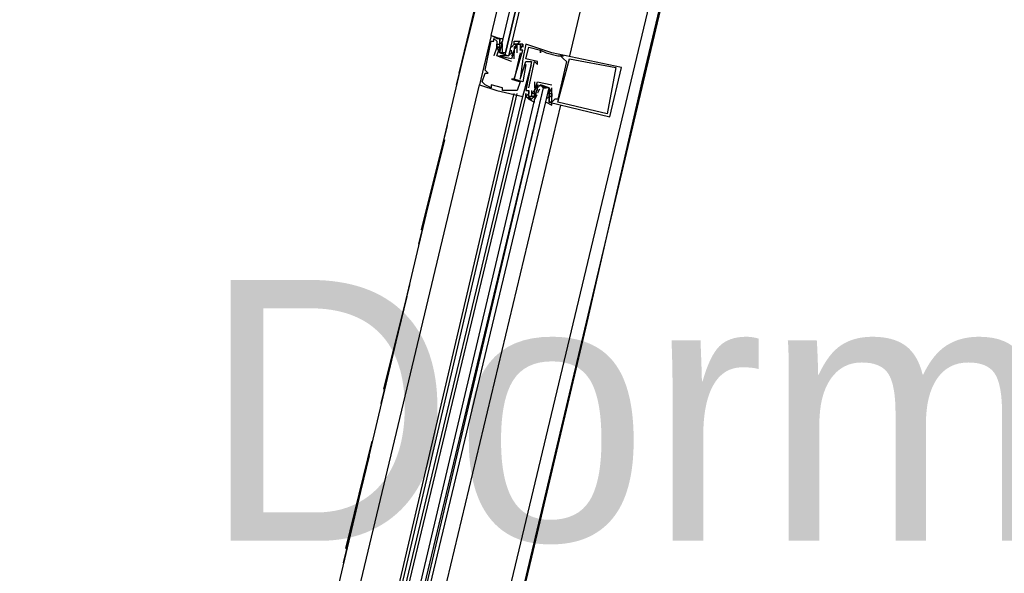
# Model space of a CAD drawing. Header units: feet. Extents: x -79 to 198, y -22 to 181.
# Tile 108 of 256: x 119.77 to 124.29, y 50.41 to 52.96. Entities that reach past the tile are written whole.
import ezdxf
from ezdxf.enums import TextEntityAlignment as Align

# ---------------------------------------------------------------- set-up
doc = ezdxf.new("R2010")
doc.units = ezdxf.units.FT
doc.layers.add('A-LINEA', color=7, linetype='CONTINUOUS')
doc.layers.add('A-NOMBRE-ESPACIO', color=2, linetype='CONTINUOUS')

msp = doc.modelspace()

# ---------------------------------------------------------------- linework, layer by layer
at = {"layer": 'A-LINEA'}
for p, q in [((122.68, 56.4844), (120.9333, 49.0978)), ((123.44, 56.2978), (121.68, 48.9244)), ((121.7867, 52.7111), (121.9067, 53.2044)), ((121.8933, 53.1378), (121.7733, 52.6578)), ((121.9333, 52.8844), (121.9333, 52.8844)), ((121.9333, 52.8578), (121.9333, 52.8578)), ((121.9467, 52.8711), (121.9467, 52.8711)), ((121.9467, 52.8578), (121.9467, 52.8578)), ((121.96, 52.8578), (121.96, 52.8578)), ((121.9733, 52.8711), (121.9733, 52.8711)), ((121.9733, 52.8578), (121.9733, 52.8578)), ((121.9867, 52.8578), (121.9733, 52.8444)), ((121.96, 52.8444), (121.96, 52.8444)), ((121.96, 52.8311), (121.96, 52.8311)), ((121.96, 52.8311), (121.96, 52.8311)), ((121.9733, 52.8444), (121.9733, 52.8444)), ((121.9733, 52.8311), (121.9733, 52.8311)), ((121.9733, 52.8178), (121.9733, 52.8178)), ((121.9858, 52.8155), (121.9852, 52.8359)), ((121.9865, 52.8346), (121.9855, 52.8465)), ((121.9865, 52.808), (121.9855, 52.8198)), ((121.9859, 52.8293), (121.9856, 52.8476)), ((121.9867, 52.8444), (121.9867, 52.8444)), ((122.0267, 52.8311), (122.04, 52.8444)), ((122.0267, 52.8311), (122.0267, 52.8311)), ((122.038, 52.815), (122.0284, 52.797)), ((122.04, 52.8444), (122.04, 52.8444)), ((122.04, 52.8311), (122.04, 52.8311)), ((122.04, 52.8178), (122.04, 52.8178)), ((122.04, 52.8178), (122.04, 52.8178)), ((122.0503, 52.8404), (122.0419, 52.8241)), ((122.0485, 52.8334), (122.0423, 52.8232)), ((122.0533, 52.8444), (122.0533, 52.8444)), ((122.0667, 52.8444), (122.0667, 52.8444)), ((122.0667, 52.8311), (122.0667, 52.8311)), ((122.0667, 52.8178), (122.0667, 52.8178)), ((122.0667, 52.8178), (122.0667, 52.8178)), ((122.08, 52.8444), (122.08, 52.8444)), ((122.08, 52.8444), (122.08, 52.8444)), ((122.08, 52.8311), (122.08, 52.8311)), ((122.08, 52.8178), (122.08, 52.8178)), ((122.0933, 52.8444), (122.0933, 52.8444)), ((122.1067, 52.8311), (122.1067, 52.8311)), ((122.16, 52.8178), (122.16, 52.8178)), ((122.16, 52.8178), (122.16, 52.8178)), ((121.9467, 52.7911), (121.9467, 52.7911)), ((121.96, 52.7911), (121.96, 52.7911)), ((121.96, 52.7911), (121.96, 52.7911)), ((122.0133, 52.7911), (121.9733, 52.7911)), ((121.9867, 52.8044), (122, 52.7911)), ((122.0267, 52.8044), (122.0267, 52.8044)), ((122.0267, 52.7778), (122.0267, 52.7778)), ((122.0267, 52.7778), (122.0267, 52.7778)), ((122.0267, 52.7644), (122.0267, 52.7644)), ((122.0352, 52.8067), (122.0289, 52.7965)), ((122.04, 52.7778), (122.04, 52.8044)), ((122.04, 52.8044), (122.04, 52.8044)), ((122.04, 52.7778), (122.04, 52.7778)), ((122.0533, 52.8044), (122.0533, 52.8044)), ((122.0667, 52.8044), (122.0667, 52.8044)), ((122.08, 52.7778), (122.08, 52.7778)), ((122.0933, 52.7778), (122.0933, 52.7778)), ((122.0933, 52.7644), (122.0933, 52.7644)), ((122.12, 52.7644), (122.12, 52.7644)), ((122.1333, 52.7644), (122.1333, 52.7644)), ((122.1467, 52.7644), (122.1467, 52.7644)), ((122.16, 52.8044), (122.16, 52.8044)), ((122.1867, 52.8044), (122.1867, 52.8044)), ((122.2133, 52.8044), (122.2133, 52.8044)), ((122.24, 52.7911), (122.24, 52.7911)), ((122.2533, 52.7911), (122.2533, 52.7911)), ((122.2667, 52.7911), (122.2667, 52.7911)), ((122.2667, 52.7778), (122.2667, 52.7778)), ((122.28, 52.7644), (122.28, 52.7644)), ((122.2933, 52.7778), (122.2933, 52.7778)), ((121.9067, 52.7244), (121.9067, 52.7244)), ((122.0933, 52.7511), (122.0933, 52.7511)), ((122.1067, 52.7511), (122.1067, 52.7511)), ((122.12, 52.7511), (122.12, 52.7511)), ((122.1467, 52.7511), (122.1467, 52.7511)), ((122.5067, 52.7378), (122.5067, 52.7378)), ((122.5333, 52.7378), (122.5333, 52.7378)), ((121.9067, 52.7111), (121.9067, 52.7111)), ((121.92, 52.7111), (121.92, 52.7111)), ((122.0267, 52.6844), (122.0267, 52.6844)), ((122.04, 52.6844), (122.04, 52.6844)), ((122.04, 52.6844), (122.04, 52.6844)), ((122.0667, 52.6844), (122.0667, 52.6844)), ((121.12, 49.4711), (121.88, 52.6578)), ((121.88, 52.6578), (121.88, 52.6578)), ((121.8933, 52.6711), (121.8933, 52.6711)), ((121.9067, 52.6578), (121.9067, 52.6578)), ((121.9333, 52.6578), (121.9333, 52.6578)), ((121.9333, 52.6444), (121.9333, 52.6444)), ((121.96, 52.6311), (121.96, 52.6311)), ((121.9867, 52.6444), (121.9867, 52.6444)), ((121.9867, 52.6311), (121.9867, 52.6311)), ((122.0133, 52.6311), (122.0133, 52.6311)), ((122.0533, 52.6311), (122.0533, 52.6311)), ((122.0667, 52.6711), (122.0667, 52.6711)), ((122.08, 52.6711), (122.08, 52.6711)), ((122.0933, 52.6311), (122.0933, 52.6311)), ((122.1067, 52.6444), (122.1067, 52.6444)), ((122.1067, 52.6311), (122.1067, 52.6311)), ((122.1067, 52.6311), (122.1067, 52.6311)), ((122.12, 52.6311), (122.12, 52.6311)), ((122.1333, 52.6711), (122.1333, 52.6444)), ((122.1333, 52.6711), (122.1333, 52.6711)), ((122.1333, 52.6444), (122.1333, 52.6444)), ((122.1333, 52.6311), (122.1333, 52.6311)), ((122.1333, 52.6311), (122.1333, 52.6311)), ((122.1467, 52.6711), (122.1467, 52.6711)), ((122.1467, 52.6711), (122.1467, 52.6711)), ((122.1467, 52.6444), (122.1467, 52.6444)), ((122.1486, 52.6206), (122.1583, 52.6385)), ((122.1515, 52.6289), (122.1577, 52.639)), ((122.1733, 52.6444), (122.1867, 52.6444)), ((122.2, 52.6178), (122.2133, 52.6444)), ((122.2, 52.6311), (122.2, 52.6311)), ((122.2133, 52.6578), (122.2133, 52.6578)), ((122.2133, 52.6578), (122.2133, 52.6578)), ((122.2133, 52.6444), (122.2133, 52.6444)), ((121.2933, 49.4311), (122.04, 52.6178)), ((121.3067, 49.4311), (122.0533, 52.6178)), ((121.32, 49.4311), (122.08, 52.6044)), ((121.3333, 49.4311), (122.0933, 52.6044)), ((122.08, 52.6044), (122.08, 52.6044)), ((122.0933, 52.6178), (122.0933, 52.6178)), ((122.0933, 52.6044), (122.0933, 52.6044)), ((122.0933, 52.6044), (122.0933, 52.6044)), ((122.0933, 52.6044), (122.0933, 52.6044)), ((122.0933, 52.6044), (122.0933, 52.6044)), ((122.0933, 52.6044), (122.0933, 52.6044)), ((122.1067, 52.6178), (122.1067, 52.6178)), ((122.1067, 52.6044), (122.1067, 52.6044)), ((122.12, 52.6178), (122.12, 52.6178)), ((122.12, 52.6044), (122.12, 52.6044)), ((122.12, 52.5911), (122.12, 52.5911)), ((122.1333, 52.6178), (122.1333, 52.6178)), ((122.1333, 52.6044), (122.1333, 52.6178)), ((122.1333, 52.6044), (122.1333, 52.6044)), ((122.1364, 52.5952), (122.1448, 52.6114)), ((122.1382, 52.6022), (122.1444, 52.6124)), ((122.1467, 52.6178), (122.1467, 52.6178)), ((122.2, 52.6044), (122.1867, 52.5911)), ((122.1867, 52.6044), (122.1867, 52.6044)), ((122.1867, 52.5911), (122.1867, 52.5911)), ((122.1867, 52.5911), (122.1867, 52.5911)), ((122.2, 52.6178), (122.2, 52.6178)), ((122.2, 52.6044), (122.2, 52.6044)), ((122.2001, 52.6143), (122.2012, 52.6024)), ((122.2001, 52.6009), (122.2012, 52.5891)), ((122.2008, 52.5929), (122.201, 52.5746)), ((122.2009, 52.6201), (122.2014, 52.5997)), ((122.2133, 52.6178), (122.2133, 52.6178)), ((122.2133, 52.6178), (122.2133, 52.6178)), ((122.2133, 52.6044), (122.2133, 52.6044)), ((122.2267, 52.5911), (122.2267, 52.5911)), ((122.24, 52.5911), (122.24, 52.5911)), ((122.2533, 52.5644), (121.4933, 49.3911)), ((122.2, 52.5778), (122.2, 52.5778)), ((122.2133, 52.5778), (122.2133, 52.5778)), ((122.24, 52.5778), (122.24, 52.5778)), ((122.4667, 52.5244), (122.4667, 52.5244)), ((122.48, 52.5111), (122.48, 52.5111)), ((121.6133, 51.9911), (121.7333, 52.4711)), ((121.72, 52.4044), (121.6, 51.9244)), ((121.44, 51.2578), (121.56, 51.7378)), ((121.5467, 51.6844), (121.4267, 51.1911)), ((121.2667, 50.5244), (121.3867, 51.0178)), ((121.3733, 50.9511), (121.2533, 50.4578))]:
    msp.add_line(p, q, dxfattribs=at)
for points in [[(117, 59.0311), (123.76, 57.4311), (119.84, 40.8844)], [(123.7333, 57.2978), (123.4533, 56.1111), (123.1733, 54.9378), (122.8933, 53.7911), (122.6267, 52.6711), (122.3733, 51.5644), (122.12, 50.4844), (121.8667, 49.4311), (121.6267, 48.3911), (121.3867, 47.3778), (121.1467, 46.3778), (120.92, 45.4178), (120.6933, 44.4578), (120.4667, 43.5378), (120.2533, 42.6311), (120.0533, 41.7511), (119.84, 40.8844)], [(123.1467, 56.3644), (122.72, 54.5911), (122.2933, 52.7911)], [(121.96, 52.8711), (121.96, 52.8711), (121.9333, 52.8844), (122.36, 54.6711)], [(122.4533, 54.6444), (122.0133, 52.7911), (122, 52.7911), (122, 52.8044), (122.44, 54.6578), (122, 52.8044), (121.9867, 52.8044), (121.9733, 52.8044), (122.4133, 54.6578)], [(121.9333, 52.8844), (121.88, 52.6578), (121.96, 52.6311), (122.08, 52.6044), (122.12, 52.7511)], [(121.8933, 52.6711), (121.9067, 52.7111), (121.92, 52.7111), (121.9067, 52.7244), (121.9333, 52.8578), (121.9467, 52.8578), (121.9467, 52.8711), (121.96, 52.8578), (121.96, 52.8311), (121.96, 52.8311), (121.9467, 52.7911)], [(121.9333, 52.8844), (121.9733, 52.8711), (121.9733, 52.8578), (121.9733, 52.8578)], [(121.96, 52.8711), (121.96, 52.8711), (121.9333, 52.8844)], [(121.96, 52.8711), (121.96, 52.8711), (121.9333, 52.8844)], [(121.9733, 52.8044), (121.96, 52.8311), (121.9733, 52.8311), (121.96, 52.8311), (121.9733, 52.8311), (121.9733, 52.8578), (121.9733, 52.8711), (121.96, 52.8711), (121.9867, 52.8711), (121.9867, 52.8578)], [(122.04, 52.8444), (122.04, 52.8578), (122.0667, 52.8578), (122.0533, 52.8444), (122.04, 52.8444), (122.0533, 52.8444), (122.04, 52.8311), (122.04, 52.8178), (122.04, 52.8044), (122.0267, 52.7911)], [(122.04, 52.8311), (122.04, 52.8178), (122.0267, 52.7778), (121.96, 52.7911), (121.9733, 52.8311), (121.96, 52.8311), (121.96, 52.8444), (121.9733, 52.8444)], [(121.9733, 52.8311), (121.9733, 52.8178), (121.9733, 52.8044), (122.0133, 52.7911), (122.0267, 52.8044), (122.0267, 52.8178)], [(122.0933, 52.7511), (122.08, 52.6711), (122.04, 52.6844), (122.08, 52.8178), (122.0667, 52.8178), (122.08, 52.8444), (122.08, 52.8311), (122.08, 52.8444), (122.04, 52.8444), (122.04, 52.8444)], [(122.0533, 52.8044), (122.0533, 52.8444), (122.0667, 52.8444), (122.0667, 52.8311), (122.0667, 52.8178), (122.0667, 52.8178)], [(122.2, 52.5778), (122.48, 52.5111), (122.5333, 52.7378), (122.2133, 52.8044), (122.0933, 52.8444), (122.08, 52.7778), (122.0667, 52.6844), (122.0933, 52.7644), (122.12, 52.7644), (122.0933, 52.6311), (122.1067, 52.6311), (122.1067, 52.6178), (122.0933, 52.6044), (122.0933, 52.6178), (122.0933, 52.6044), (122.12, 52.5911), (122.1333, 52.6044), (122.1333, 52.6044)], [(122.1067, 52.6444), (122.1333, 52.7644), (122.1467, 52.7511), (122.1467, 52.7644), (122.0933, 52.7778), (122.1067, 52.8311), (122.16, 52.8178), (122.16, 52.8044), (122.16, 52.8178), (122.1867, 52.8044), (122.24, 52.7911), (122.2667, 52.7911), (122.2533, 52.7911), (122.2667, 52.7778), (122.28, 52.7644), (122.24, 52.5911), (122.2267, 52.5911), (122.2133, 52.5778), (122.2133, 52.6178), (122.2133, 52.6178), (122.2133, 52.6444)], [(122.0667, 52.8044), (122.04, 52.6844), (122.0267, 52.6844), (122.0667, 52.6711), (122.0533, 52.6311), (122.0133, 52.6311), (121.9867, 52.6311), (121.9867, 52.6444), (121.9333, 52.6578), (121.9333, 52.6444), (121.9067, 52.6578), (121.8933, 52.6711)], [(122.0267, 52.7644), (121.96, 52.7911), (121.96, 52.7911)], [(122.5067, 52.7378), (122.4667, 52.5244), (122.24, 52.5778), (122.2933, 52.7778), (122.5067, 52.7378)], [(121.3867, 49.4178), (122.1467, 52.6444), (122.16, 52.6578), (122.1733, 52.6444), (121.4, 49.4044)], [(121.4267, 49.4044), (122.2, 52.6444), (122.1867, 52.6444), (122.1733, 52.6444), (121.4133, 49.4044)], [(122.1467, 52.6578), (122.1333, 52.6311), (122.1333, 52.6044), (122.12, 52.6044), (122.1333, 52.6044), (122.12, 52.5911), (122.1067, 52.6044), (122.1067, 52.5911), (122.1333, 52.5778), (122.1333, 52.5911)], [(122.12, 52.6311), (122.12, 52.6044), (122.1067, 52.6044), (122.1067, 52.6311), (122.1067, 52.6311)], [(122.1333, 52.6178), (122.12, 52.6178), (122.1333, 52.6311), (122.1467, 52.6711), (122.2133, 52.6578)], [(122.1467, 52.6711), (122.1467, 52.6711), (122.2133, 52.6578), (122.2133, 52.6578)], [(122.1467, 52.6311), (122.1467, 52.6444), (122.1467, 52.6578), (122.2, 52.6444), (122.2, 52.6311), (122.2, 52.6178)], [(122.1867, 52.5778), (122.2133, 52.5644), (122.2133, 52.5778), (122.2, 52.5778), (122.2, 52.5911), (122.2, 52.6044), (122.2, 52.6178), (122.2, 52.6444), (122.16, 52.6578)], [(122.1067, 52.6044), (122.1067, 52.5911), (122.0933, 52.6044)], [(122.1067, 52.6044), (122.1067, 52.5911), (122.0933, 52.6044)], [(122.1067, 52.6044), (122.1067, 52.5911), (122.0933, 52.6044)], [(122.2, 52.6178), (122.2133, 52.6178), (122.2133, 52.6044), (122.2, 52.6044)]]:
    msp.add_lwpolyline(points, dxfattribs=at)

# ---------------------------------------------------------------- texts
at = {"layer": 'A-NOMBRE-ESPACIO'}
msp.add_text('Dorm. principal', height=1.2, dxfattribs=at).set_placement((126, 50.56), align=Align.CENTER)

doc.saveas('drawing.dxf')
